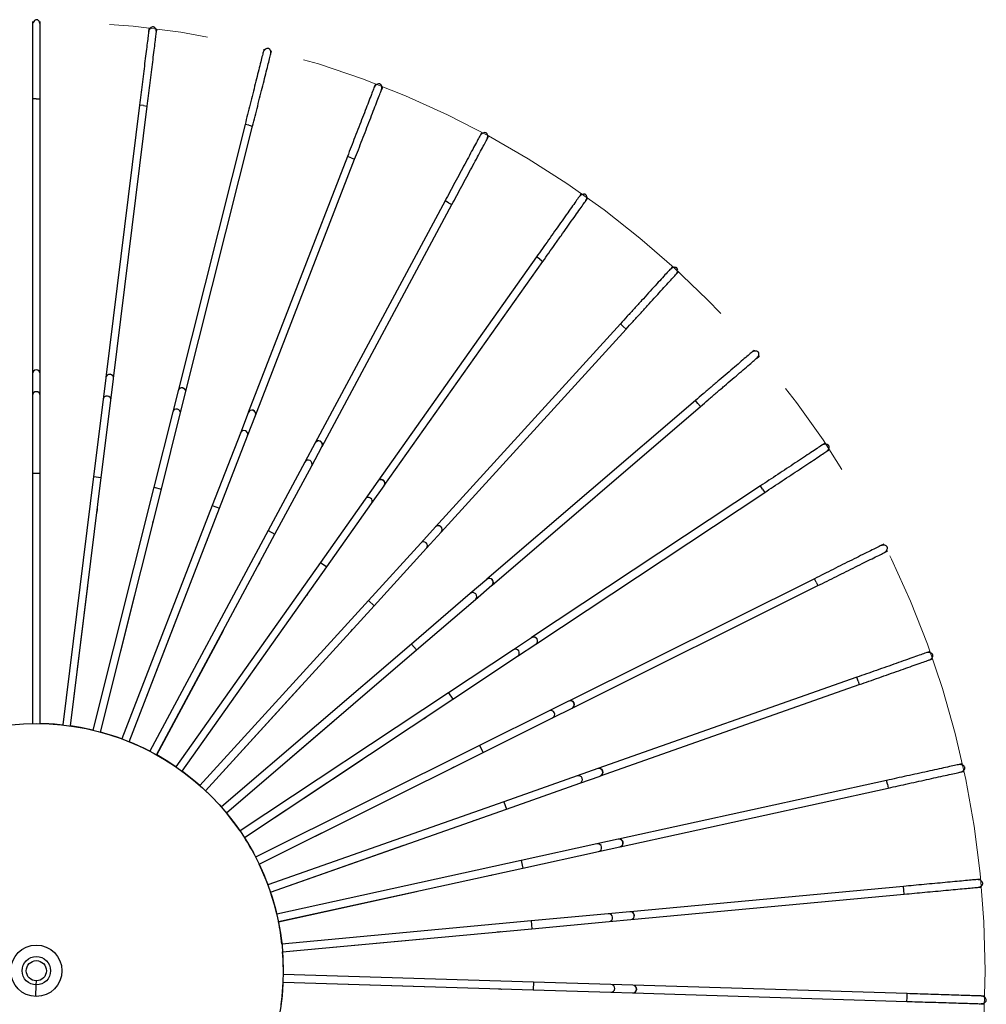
# Model space of a CAD drawing. Header units: millimetres. Extents: x 63 to 126, y 118 to 245.
# Tile 17 of 17: x 101 to 126, y 219 to 245. Entities that reach past the tile are written whole.
import ezdxf

# ---------------------------------------------------------------- set-up
doc = ezdxf.new("R2010")
doc.units = ezdxf.units.MM
doc.linetypes.add('CENTERX2', pattern=[20.32, 12.7, -2.54, 2.54, -2.54])
doc.styles.add('SLDTEXTSTYLE0', font='TXT', dxfattribs={"width": 0.75})
doc.dimstyles.new('SLDDIMSTYLE0', dxfattribs={"dimtxt": 3.5, "dimasz": 3.302, "dimexe": 0, "dimexo": 0.0625, "dimgap": 0.875, "dimtad": 1, "dimdec": 0, "dimlfac": 10, "dimrnd": 1e-09, "dimzin": 12, "dimdsep": 46, "dimtxsty": 'SLDTEXTSTYLE0', "dimsah": 1, "dimcen": 0.09, "dimadec": 0, "dimazin": 3, "dimtfac": 1, "dimtdec": 0, "dimtofl": 0, "dimtmove": 0, "dimatfit": 3, "dimfxl": 0, "dimfrac": 2, "dimtolj": 1, "dimtzin": 12, "dimarcsym": 0})

# ---------------------------------------------------------------- blocks, each defined once
blk = doc.blocks.new('_D_1')
at = {"color": 7, "linetype": 'Continuous', "lineweight": 0}
for p, q in [((100.78, 244.549), (66.29, 244.549)), ((67.29, 195.763), (67.29, 244.549)), ((100.78, 195.763), (66.29, 195.763))]:
    blk.add_line(p, q, dxfattribs=at)
at = {"color": 7, "linetype": 'Continuous', "lineweight": 18}
for points in [[(67.29, 244.549), (66.782, 241.247), (67.798, 241.247)], [(67.29, 195.763), (67.798, 199.065), (66.782, 199.065)]]:
    blk.add_solid(points, dxfattribs=at)
at = {"color": 7, "linetype": 'Continuous', "lineweight": 18, "char_height": 3.5, "attachment_point": 1, "rotation": 90, "style": 'SLDTEXTSTYLE0'}
for s, insert in [('488', (62.724, 217.485)), ('%%c', (62.778, 212.207))]:
    blk.add_mtext(s, dxfattribs=dict(at, insert=insert))

msp = doc.modelspace()

# ---------------------------------------------------------------- linework, layer by layer
at = {"color": 7, "linetype": 'Continuous', "lineweight": 25}
for p, q in [((101.68, 244.543), (101.68, 244.547)), ((101.68, 244.526), (101.68, 244.461)), ((101.88, 244.547), (101.88, 244.543)), ((101.88, 244.461), (101.88, 244.526)), ((104.676, 244.353), (104.668, 244.289)), ((104.678, 244.37), (104.678, 244.374)), ((104.866, 244.264), (104.874, 244.329)), ((104.877, 244.35), (104.876, 244.346)), ((107.627, 243.814), (107.612, 243.751)), ((107.632, 243.831), (107.633, 243.835)), ((107.806, 243.702), (107.821, 243.765)), ((107.827, 243.786), (107.826, 243.782)), ((110.491, 242.916), (110.467, 242.856)), ((110.497, 242.932), (110.498, 242.936)), ((110.654, 242.783), (110.677, 242.844)), ((110.685, 242.864), (110.683, 242.86)), ((101.68, 242.553), (101.68, 235.497)), ((101.78, 242.553), (101.68, 242.553)), ((101.78, 242.553), (101.88, 242.553)), ((101.88, 235.497), (101.88, 242.553)), ((104.433, 242.396), (103.566, 235.393)), ((103.765, 235.369), (104.632, 242.371)), ((104.533, 242.383), (104.433, 242.396)), ((104.533, 242.383), (104.632, 242.371)), ((107.146, 241.901), (105.425, 235.058)), ((107.243, 241.877), (107.146, 241.901)), ((107.243, 241.877), (107.34, 241.852)), ((105.619, 235.009), (107.34, 241.852)), ((113.222, 241.673), (113.191, 241.616)), ((113.23, 241.689), (113.232, 241.692)), ((113.367, 241.521), (113.398, 241.578)), ((113.408, 241.597), (113.406, 241.594)), ((109.778, 241.077), (107.229, 234.497)), ((107.416, 234.425), (109.964, 241.004)), ((109.871, 241.041), (109.778, 241.077)), ((109.871, 241.041), (109.964, 241.004)), ((115.779, 240.104), (115.742, 240.051)), ((115.789, 240.118), (115.791, 240.121)), ((112.288, 239.935), (108.95, 233.719)), ((109.126, 233.624), (112.465, 239.841)), ((112.376, 239.888), (112.288, 239.935)), ((112.376, 239.888), (112.465, 239.841)), ((115.905, 239.936), (115.942, 239.988)), ((115.955, 240.006), (115.952, 240.003)), ((114.639, 238.494), (110.563, 232.735)), ((110.726, 232.62), (114.803, 238.379)), ((114.721, 238.436), (114.639, 238.494)), ((114.721, 238.436), (114.803, 238.379)), ((118.124, 238.233), (118.081, 238.185)), ((118.136, 238.245), (118.139, 238.248)), ((118.229, 238.05), (118.272, 238.098)), ((118.287, 238.113), (118.284, 238.111)), ((116.796, 236.775), (112.042, 231.56)), ((112.19, 231.426), (116.943, 236.64)), ((116.869, 236.707), (116.796, 236.775)), ((116.869, 236.707), (116.943, 236.64)), ((120.222, 236.087), (120.173, 236.045)), ((120.235, 236.098), (120.238, 236.101)), ((120.303, 235.893), (120.352, 235.935)), ((120.368, 235.949), (120.365, 235.946)), ((101.68, 235.497), (101.68, 235.492)), ((101.68, 235.492), (101.68, 234.933)), ((101.88, 235.492), (101.88, 235.497)), ((101.88, 234.933), (101.88, 235.492)), ((103.566, 235.388), (103.497, 234.833)), ((103.566, 235.393), (103.566, 235.388)), ((103.695, 234.809), (103.764, 235.364)), ((103.764, 235.364), (103.765, 235.369)), ((105.424, 235.053), (105.288, 234.511)), ((105.425, 235.058), (105.424, 235.053)), ((101.68, 234.933), (101.68, 232.938)), ((101.88, 232.938), (101.88, 234.933)), ((103.497, 234.833), (103.252, 232.853)), ((103.45, 232.829), (103.695, 234.809)), ((105.482, 234.462), (105.618, 235.005)), ((105.618, 235.005), (105.619, 235.009)), ((118.724, 234.804), (113.366, 230.213)), ((118.789, 234.728), (118.724, 234.804)), ((113.496, 230.061), (118.854, 234.652)), ((118.789, 234.728), (118.854, 234.652)), ((105.288, 234.511), (104.801, 232.576)), ((104.995, 232.527), (105.482, 234.462)), ((107.227, 234.493), (107.025, 233.971)), ((107.212, 233.899), (107.414, 234.421)), ((107.229, 234.497), (107.227, 234.493)), ((107.414, 234.421), (107.416, 234.425)), ((107.025, 233.971), (106.305, 232.111)), ((106.491, 232.038), (107.212, 233.899)), ((108.948, 233.715), (108.683, 233.222)), ((108.86, 233.127), (109.124, 233.62)), ((108.95, 233.719), (108.948, 233.715)), ((109.124, 233.62), (109.126, 233.624)), ((122.04, 233.7), (121.986, 233.664)), ((122.055, 233.71), (122.058, 233.712)), ((122.097, 233.497), (122.151, 233.533)), ((122.168, 233.545), (122.165, 233.543)), ((108.683, 233.222), (107.739, 231.464)), ((107.916, 231.37), (108.86, 233.127)), ((101.68, 232.938), (101.68, 226.505)), ((101.68, 232.938), (101.88, 232.938)), ((101.88, 226.505), (101.88, 232.938)), ((103.252, 232.853), (102.461, 226.469)), ((102.66, 226.444), (103.45, 232.829)), ((103.252, 232.853), (103.45, 232.829)), ((104.801, 232.576), (103.232, 226.337)), ((103.426, 226.288), (104.995, 232.527)), ((104.801, 232.576), (104.995, 232.527)), ((110.56, 232.731), (110.237, 232.275)), ((110.4, 232.159), (110.723, 232.616)), ((110.563, 232.735), (110.56, 232.731)), ((110.723, 232.616), (110.726, 232.62)), ((120.396, 232.61), (114.514, 228.713)), ((120.451, 232.527), (120.396, 232.61)), ((120.451, 232.527), (120.506, 232.444)), ((110.237, 232.275), (109.084, 230.646)), ((114.624, 228.546), (120.506, 232.444)), ((101.882, 232.044), (101.882, 232.109)), ((103.342, 231.941), (103.35, 232.006)), ((106.305, 232.111), (103.981, 226.112)), ((104.167, 226.04), (106.491, 232.038)), ((106.305, 232.111), (106.491, 232.038)), ((109.247, 230.531), (110.4, 232.159)), ((104.779, 231.66), (104.794, 231.723)), ((112.039, 231.557), (111.662, 231.143)), ((112.042, 231.56), (112.039, 231.557)), ((107.739, 231.464), (104.696, 225.796)), ((104.872, 225.702), (107.916, 231.37)), ((106.17, 231.205), (106.193, 231.265)), ((107.739, 231.464), (107.916, 231.37)), ((111.81, 231.009), (112.187, 231.422)), ((112.187, 231.422), (112.19, 231.426)), ((111.662, 231.143), (110.318, 229.669)), ((110.466, 229.534), (111.81, 231.009)), ((123.551, 231.108), (123.493, 231.079)), ((123.567, 231.115), (123.57, 231.117)), ((123.582, 230.9), (123.64, 230.929)), ((123.659, 230.938), (123.656, 230.936)), ((109.084, 230.646), (105.367, 225.395)), ((105.53, 225.28), (109.247, 230.531)), ((107.494, 230.581), (107.525, 230.638)), ((109.084, 230.646), (109.247, 230.531)), ((121.785, 230.228), (115.469, 227.083)), ((121.83, 230.139), (121.785, 230.228)), ((101.88, 230.136), (101.882, 230.136)), ((101.882, 226.505), (101.882, 230.136)), ((102.661, 226.444), (103.108, 230.048)), ((103.106, 230.048), (103.108, 230.048)), ((113.362, 230.21), (112.937, 229.846)), ((113.067, 229.694), (113.492, 230.058)), ((113.366, 230.213), (113.362, 230.21)), ((113.492, 230.058), (113.496, 230.061)), ((115.558, 226.904), (121.874, 230.049)), ((121.83, 230.139), (121.874, 230.049)), ((103.427, 226.288), (104.313, 229.81)), ((104.312, 229.81), (104.313, 229.81)), ((108.732, 229.8), (108.77, 229.853)), ((112.937, 229.846), (111.422, 228.548)), ((110.318, 229.669), (105.984, 224.915)), ((106.132, 224.78), (110.466, 229.534)), ((110.318, 229.669), (110.466, 229.534)), ((111.552, 228.396), (113.067, 229.694)), ((104.169, 226.04), (105.48, 229.426)), ((105.479, 229.426), (105.48, 229.426)), ((104.874, 225.702), (106.592, 228.901)), ((106.59, 228.901), (106.592, 228.901)), ((109.865, 228.873), (109.908, 228.921)), ((114.51, 228.71), (114.044, 228.401)), ((114.514, 228.713), (114.51, 228.71)), ((111.422, 228.548), (106.537, 224.362)), ((111.422, 228.548), (111.552, 228.396)), ((114.154, 228.235), (114.62, 228.544)), ((114.62, 228.544), (114.624, 228.546)), ((105.532, 225.28), (107.63, 228.243)), ((106.667, 224.21), (111.552, 228.396)), ((107.629, 228.244), (107.63, 228.243)), ((114.044, 228.401), (112.38, 227.299)), ((112.491, 227.133), (114.154, 228.235)), ((124.732, 228.349), (124.671, 228.328)), ((124.748, 228.355), (124.752, 228.356)), ((124.737, 228.139), (124.798, 228.161)), ((124.818, 228.168), (124.815, 228.166)), ((110.875, 227.813), (110.924, 227.855)), ((122.872, 227.694), (116.217, 225.349)), ((122.905, 227.599), (122.872, 227.694)), ((106.133, 224.78), (108.579, 227.463)), ((108.578, 227.464), (108.579, 227.463)), ((116.283, 225.16), (122.938, 227.505)), ((122.905, 227.599), (122.938, 227.505)), ((112.38, 227.299), (107.018, 223.746)), ((112.38, 227.299), (112.491, 227.133)), ((107.128, 223.579), (112.491, 227.133)), ((115.465, 227.081), (114.964, 226.832)), ((115.469, 227.083), (115.465, 227.081)), ((114.964, 226.832), (113.178, 225.942)), ((115.053, 226.653), (115.554, 226.902)), ((115.554, 226.902), (115.558, 226.904)), ((106.669, 224.21), (109.426, 226.572)), ((109.425, 226.573), (109.426, 226.572)), ((111.747, 226.638), (111.801, 226.673)), ((113.267, 225.763), (115.053, 226.653)), ((113.178, 225.942), (107.419, 223.075)), ((113.178, 225.942), (113.267, 225.763)), ((107.508, 222.896), (113.267, 225.763)), ((107.13, 223.578), (110.156, 225.584)), ((110.156, 225.585), (110.156, 225.584)), ((125.565, 225.467), (125.502, 225.453)), ((125.582, 225.47), (125.586, 225.471)), ((112.468, 225.364), (112.526, 225.393)), ((115.685, 225.161), (113.803, 224.498)), ((116.212, 225.347), (115.685, 225.161)), ((115.751, 224.972), (116.279, 225.158)), ((116.217, 225.349), (116.212, 225.347)), ((116.279, 225.158), (116.283, 225.16)), ((125.544, 225.257), (125.608, 225.271)), ((125.628, 225.276), (125.625, 225.275)), ((113.869, 224.309), (115.751, 224.972)), ((123.638, 225.045), (116.746, 223.535)), ((123.659, 224.947), (123.638, 225.045)), ((123.659, 224.947), (123.681, 224.849)), ((116.788, 223.34), (123.681, 224.849)), ((107.51, 222.895), (110.76, 224.513)), ((113.803, 224.498), (107.735, 222.36)), ((110.76, 224.513), (110.759, 224.515)), ((113.803, 224.498), (113.869, 224.309)), ((107.802, 222.171), (113.869, 224.309)), ((113.027, 224.011), (113.088, 224.032)), ((116.194, 223.414), (114.245, 222.988)), ((116.741, 223.534), (116.194, 223.414)), ((116.746, 223.535), (116.741, 223.534)), ((107.804, 222.17), (111.228, 223.377)), ((111.227, 223.378), (111.228, 223.377)), ((114.288, 222.792), (116.237, 223.219)), ((116.237, 223.219), (116.784, 223.339)), ((116.784, 223.339), (116.788, 223.34)), ((114.245, 222.988), (107.961, 221.611)), ((114.245, 222.988), (114.288, 222.792)), ((108.004, 221.416), (114.288, 222.792)), ((113.415, 222.6), (113.479, 222.613)), ((126.037, 222.503), (125.973, 222.498)), ((126.055, 222.505), (126.058, 222.505)), ((108.006, 221.415), (111.552, 222.191)), ((111.552, 222.191), (111.552, 222.193)), ((124.073, 222.321), (117.047, 221.67)), ((117.066, 221.471), (124.092, 222.122)), ((124.082, 222.222), (124.073, 222.321)), ((124.092, 222.122), (124.082, 222.222)), ((125.991, 222.298), (126.056, 222.304)), ((126.077, 222.306), (126.073, 222.306)), ((116.486, 221.618), (114.499, 221.434)), ((117.043, 221.67), (116.486, 221.618)), ((117.047, 221.67), (117.043, 221.67)), ((114.499, 221.434), (108.093, 220.841)), ((114.499, 221.434), (114.517, 221.235)), ((114.517, 221.235), (116.504, 221.419)), ((116.504, 221.419), (117.061, 221.471)), ((117.061, 221.471), (117.066, 221.471)), ((108.112, 220.642), (114.517, 221.235)), ((113.628, 221.151), (113.692, 221.157)), ((108.113, 220.64), (111.728, 220.975)), ((111.728, 220.975), (111.728, 220.977)), ((101.773, 219.895), (101.77, 219.79)), ((108.123, 219.86), (114.554, 219.662)), ((108.125, 219.858), (111.753, 219.746)), ((114.56, 219.862), (108.129, 220.06)), ((114.56, 219.862), (114.554, 219.662)), ((116.554, 219.8), (114.56, 219.862)), ((101.77, 219.79), (101.761, 219.496)), ((111.753, 219.746), (111.753, 219.748)), ((113.66, 219.688), (113.725, 219.686)), ((114.554, 219.662), (116.548, 219.6)), ((116.548, 219.6), (117.107, 219.583)), ((117.113, 219.783), (116.554, 219.8)), ((117.118, 219.783), (117.113, 219.783)), ((124.17, 219.566), (117.118, 219.783)), ((117.107, 219.583), (117.112, 219.583)), ((117.112, 219.583), (124.164, 219.366)), ((124.164, 219.366), (124.167, 219.466)), ((124.167, 219.466), (124.17, 219.566)), ((126.142, 219.505), (126.077, 219.507)), ((126.159, 219.504), (126.163, 219.504)), ((126.071, 219.307), (126.136, 219.305)), ((126.157, 219.304), (126.153, 219.304))]:
    msp.add_line(p, q, dxfattribs=at)
at = {"color": 7, "linetype": 'Continuous', "lineweight": 25, "flags": 128}
for points in [[(103.233, 226.337), (102.913, 226.404), (102.661, 226.444)], [(103.982, 226.112), (103.831, 226.165), (103.427, 226.288)], [(104.698, 225.796), (104.275, 225.996), (104.169, 226.04)], [(105.369, 225.395), (105.117, 225.559), (104.874, 225.702)], [(105.986, 224.915), (105.885, 225.001), (105.532, 225.28)], [(106.539, 224.362), (106.236, 224.681), (106.133, 224.78)], [(107.019, 223.746), (106.861, 223.967), (106.669, 224.21)], [(107.737, 222.36), (107.582, 222.741), (107.51, 222.896)], [(107.963, 221.612), (107.902, 221.848), (107.803, 222.172)], [(108.131, 220.06), (108.125, 220.443), (108.113, 220.642)], [(108.071, 219.28), (108.097, 219.495), (108.125, 219.86)]]:
    msp.add_lwpolyline(points, dxfattribs=at)
at = {"color": 7, "linetype": 'CENTERX2', "lineweight": 18}
msp.add_circle((101.78, 220.156), 24.393, dxfattribs=at)
at = {"color": 7, "linetype": 'Continuous', "lineweight": 25}
for radius in [6.35, 0.66, 0.365, 0.26]:
    msp.add_circle((101.78, 220.155), radius, dxfattribs=at)
for centre, radius, start, end in [((101.78, 235.497), 0.1, 0, 180), ((101.78, 235.492), 0.1, 0.0938, 179.9062), ((103.666, 235.381), 0.1, 352.9412, 172.9412), ((103.665, 235.376), 0.1, 353.0536, 172.8287), ((101.78, 234.933), 0.1, 0.072, 179.928), ((105.521, 235.029), 0.1, 345.9761, 165.7886), ((105.522, 235.034), 0.1, 345.8824, 165.8824), ((103.596, 234.821), 0.1, 353.0132, 172.8691), ((105.385, 234.486), 0.1, 345.9544, 165.8103), ((107.321, 234.456), 0.1, 338.936, 158.7111), ((107.322, 234.461), 0.1, 338.8235, 158.8235), ((107.118, 233.935), 0.1, 338.8956, 158.7515), ((109.036, 233.667), 0.1, 331.8772, 151.6523), ((109.038, 233.672), 0.1, 331.7647, 151.7647), ((108.771, 233.174), 0.1, 331.8367, 151.6927), ((110.641, 232.673), 0.1, 324.7997, 144.6121), ((110.644, 232.677), 0.1, 324.7059, 144.7059), ((110.318, 232.217), 0.1, 324.7779, 144.6338), ((112.113, 231.489), 0.1, 317.7595, 137.5346), ((112.116, 231.493), 0.1, 317.6471, 137.6471), ((111.736, 231.076), 0.1, 317.7191, 137.575), ((113.427, 230.134), 0.1, 310.7007, 130.4758), ((113.431, 230.137), 0.1, 310.5882, 130.5882), ((113.002, 229.77), 0.1, 310.6603, 130.5162), ((114.565, 228.627), 0.1, 303.6232, 123.4356), ((114.569, 228.63), 0.1, 303.5294, 123.5294), ((114.099, 228.318), 0.1, 303.5895, 123.4693), ((115.509, 226.992), 0.1, 296.5644, 116.3768), ((115.514, 226.994), 0.1, 296.4706, 116.4706), ((115.008, 226.742), 0.1, 296.5426, 116.3986), ((101.782, 220.155), 6.35, 83.8434, 89.1116), ((115.718, 225.067), 0.1, 289.4838, 109.3397), ((116.245, 225.253), 0.1, 289.5242, 109.2993), ((116.25, 225.254), 0.1, 289.4118, 109.4118), ((101.782, 220.155), 6.35, 27.3791, 32.6348), ((116.216, 223.317), 0.1, 282.413, 102.2929), ((116.762, 223.436), 0.1, 282.4654, 102.2405), ((116.767, 223.437), 0.1, 282.3529, 102.3529), ((116.495, 221.519), 0.1, 275.3662, 95.2221), ((117.052, 221.57), 0.1, 275.3879, 95.2003), ((117.057, 221.571), 0.1, 275.2941, 95.2941), ((101.782, 220.155), 6.35, 6.1977, 11.4536), ((116.551, 219.7), 0.1, 268.3073, 88.1633), ((117.11, 219.683), 0.1, 268.3477, 88.1228), ((117.115, 219.683), 0.1, 268.2353, 88.2353)]:
    msp.add_arc(centre, radius, start, end, dxfattribs=at)
for points, knots in [([(101.88, 244.443), (101.879, 244.463), (101.877, 244.499), (101.857, 244.547), (101.832, 244.575), (101.809, 244.587), (101.796, 244.59), (101.787, 244.591), (101.777, 244.59), (101.757, 244.585), (101.726, 244.566), (101.689, 244.518), (101.683, 244.47), (101.68, 244.443)], [0, 0, 0, 0, 0.177703, 0.317472, 0.418256, 0.455417, 0.486026, 0.500132, 0.514226, 0.547738, 0.648915, 0.800651, 1, 1, 1, 1]), ([(101.68, 244.548), (101.68, 244.547), (101.68, 244.534), (101.683, 244.517), (101.691, 244.505), (101.693, 244.502)], [0, 0, 0, 0, 0.087883, 0.776068, 1, 1, 1, 1]), ([(101.68, 244.443), (101.68, 244.399), (101.68, 244.312), (101.68, 244.116), (101.68, 243.889), (101.68, 243.636), (101.68, 243.368), (101.68, 243.094), (101.68, 242.822), (101.68, 242.641), (101.68, 242.553)], [0, 0, 0, 0, 0.143187, 0.281184, 0.41398, 0.541585, 0.663988, 0.781192, 0.893199, 1, 1, 1, 1]), ([(101.871, 244.507), (101.871, 244.508), (101.878, 244.519), (101.88, 244.534), (101.88, 244.547), (101.88, 244.548)], [0, 0, 0, 0, 0.0557156, 0.8982256, 1, 1, 1, 1]), ([(101.88, 242.553), (101.88, 242.641), (101.88, 242.822), (101.88, 243.094), (101.88, 243.368), (101.88, 243.636), (101.88, 243.889), (101.88, 244.116), (101.88, 244.312), (101.88, 244.399), (101.88, 244.443)], [0, 0, 0, 0, 0.106801, 0.218808, 0.336012, 0.458415, 0.58602, 0.718816, 0.856813, 1, 1, 1, 1]), ([(104.864, 244.247), (104.866, 244.267), (104.868, 244.302), (104.854, 244.352), (104.832, 244.383), (104.812, 244.398), (104.799, 244.403), (104.789, 244.405), (104.78, 244.405), (104.759, 244.403), (104.726, 244.387), (104.684, 244.344), (104.672, 244.298), (104.666, 244.272)], [0, 0, 0, 0, 0.177703, 0.317472, 0.418256, 0.455417, 0.486026, 0.500132, 0.514226, 0.547738, 0.648915, 0.800651, 1, 1, 1, 1]), ([(104.666, 244.272), (104.66, 244.227), (104.65, 244.141), (104.625, 243.947), (104.598, 243.721), (104.566, 243.47), (104.534, 243.204), (104.5, 242.932), (104.466, 242.662), (104.444, 242.483), (104.433, 242.396)], [0, 0, 0, 0, 0.143187, 0.281184, 0.41398, 0.541585, 0.663988, 0.781192, 0.893199, 1, 1, 1, 1]), ([(104.632, 242.371), (104.643, 242.458), (104.665, 242.638), (104.698, 242.908), (104.732, 243.18), (104.765, 243.445), (104.796, 243.697), (104.824, 243.922), (104.848, 244.116), (104.859, 244.203), (104.864, 244.247)], [0, 0, 0, 0, 0.106801, 0.218808, 0.336012, 0.458415, 0.58602, 0.718816, 0.856813, 1, 1, 1, 1]), ([(104.679, 244.376), (104.678, 244.374), (104.677, 244.362), (104.677, 244.345), (104.684, 244.331), (104.686, 244.328)], [0, 0, 0, 0, 0.087883, 0.776068, 1, 1, 1, 1]), ([(104.863, 244.312), (104.863, 244.312), (104.872, 244.322), (104.875, 244.337), (104.877, 244.35), (104.877, 244.351)], [0, 0, 0, 0, 0.055716, 0.898226, 1, 1, 1, 1]), ([(107.607, 243.734), (107.597, 243.691), (107.575, 243.607), (107.528, 243.417), (107.472, 243.197), (107.41, 242.951), (107.345, 242.691), (107.278, 242.426), (107.212, 242.162), (107.168, 241.986), (107.146, 241.901)], [0, 0, 0, 0, 0.143187, 0.281184, 0.41398, 0.541585, 0.663988, 0.781192, 0.893199, 1, 1, 1, 1]), ([(107.34, 241.852), (107.362, 241.938), (107.406, 242.113), (107.472, 242.377), (107.539, 242.643), (107.604, 242.902), (107.666, 243.148), (107.722, 243.368), (107.769, 243.558), (107.791, 243.642), (107.801, 243.685)], [0, 0, 0, 0, 0.106801, 0.218808, 0.336012, 0.458415, 0.58602, 0.718816, 0.856813, 1, 1, 1, 1]), ([(107.801, 243.685), (107.805, 243.705), (107.812, 243.74), (107.804, 243.791), (107.787, 243.824), (107.768, 243.842), (107.756, 243.848), (107.747, 243.851), (107.737, 243.853), (107.716, 243.853), (107.682, 243.841), (107.634, 243.804), (107.617, 243.759), (107.607, 243.734)], [0, 0, 0, 0, 0.177703, 0.317472, 0.418256, 0.455417, 0.486026, 0.500132, 0.514226, 0.547738, 0.648915, 0.800651, 1, 1, 1, 1]), ([(107.633, 243.836), (107.633, 243.834), (107.63, 243.822), (107.628, 243.805), (107.633, 243.791), (107.634, 243.788)], [0, 0, 0, 0, 0.087883, 0.776068, 1, 1, 1, 1]), ([(107.808, 243.75), (107.809, 243.75), (107.818, 243.759), (107.823, 243.773), (107.827, 243.786), (107.827, 243.787)], [0, 0, 0, 0, 0.055716, 0.898226, 1, 1, 1, 1]), ([(110.647, 242.767), (110.654, 242.786), (110.665, 242.82), (110.663, 242.872), (110.65, 242.907), (110.633, 242.926), (110.622, 242.934), (110.613, 242.938), (110.604, 242.941), (110.583, 242.944), (110.548, 242.937), (110.496, 242.905), (110.474, 242.863), (110.461, 242.839)], [0, 0, 0, 0, 0.177703, 0.317472, 0.418256, 0.455417, 0.486026, 0.500132, 0.514226, 0.547738, 0.648915, 0.800651, 1, 1, 1, 1]), ([(110.499, 242.937), (110.498, 242.936), (110.494, 242.924), (110.49, 242.907), (110.493, 242.893), (110.494, 242.889)], [0, 0, 0, 0, 0.087883, 0.776068, 1, 1, 1, 1]), ([(110.461, 242.839), (110.445, 242.798), (110.413, 242.717), (110.343, 242.534), (110.261, 242.322), (110.169, 242.086), (110.072, 241.837), (109.973, 241.581), (109.875, 241.327), (109.81, 241.159), (109.778, 241.077)], [0, 0, 0, 0, 0.143187, 0.281184, 0.41398, 0.541585, 0.663988, 0.781192, 0.893199, 1, 1, 1, 1]), ([(109.964, 241.004), (109.996, 241.087), (110.062, 241.255), (110.16, 241.509), (110.259, 241.764), (110.356, 242.014), (110.447, 242.25), (110.529, 242.462), (110.6, 242.644), (110.631, 242.726), (110.647, 242.767)], [0, 0, 0, 0, 0.106801, 0.218808, 0.336012, 0.458415, 0.58602, 0.718816, 0.856813, 1, 1, 1, 1]), ([(110.662, 242.83), (110.663, 242.831), (110.673, 242.838), (110.68, 242.851), (110.685, 242.864), (110.685, 242.865)], [0, 0, 0, 0, 0.0557156, 0.8982256, 1, 1, 1, 1]), ([(113.359, 241.506), (113.367, 241.524), (113.383, 241.556), (113.388, 241.608), (113.378, 241.645), (113.364, 241.666), (113.354, 241.675), (113.346, 241.68), (113.337, 241.684), (113.317, 241.69), (113.281, 241.687), (113.226, 241.662), (113.198, 241.623), (113.183, 241.601)], [0, 0, 0, 0, 0.177703, 0.317472, 0.418256, 0.455417, 0.486026, 0.500132, 0.514226, 0.547738, 0.648915, 0.800651, 1, 1, 1, 1]), ([(113.232, 241.693), (113.232, 241.692), (113.226, 241.681), (113.22, 241.665), (113.221, 241.65), (113.222, 241.646)], [0, 0, 0, 0, 0.087883, 0.776068, 1, 1, 1, 1]), ([(113.183, 241.601), (113.162, 241.562), (113.12, 241.485), (113.028, 241.313), (112.92, 241.112), (112.801, 240.889), (112.674, 240.653), (112.544, 240.412), (112.415, 240.172), (112.33, 240.013), (112.288, 239.935)], [0, 0, 0, 0, 0.143187, 0.281184, 0.41398, 0.541585, 0.663988, 0.781192, 0.893199, 1, 1, 1, 1]), ([(112.465, 239.841), (112.506, 239.918), (112.592, 240.077), (112.72, 240.317), (112.85, 240.559), (112.977, 240.795), (113.097, 241.018), (113.204, 241.218), (113.297, 241.39), (113.338, 241.467), (113.359, 241.506)], [0, 0, 0, 0, 0.106801, 0.218808, 0.336012, 0.458415, 0.58602, 0.718816, 0.856813, 1, 1, 1, 1]), ([(113.381, 241.567), (113.382, 241.567), (113.393, 241.573), (113.401, 241.586), (113.408, 241.597), (113.408, 241.598)], [0, 0, 0, 0, 0.0557156, 0.8982256, 1, 1, 1, 1]), ([(115.895, 239.921), (115.905, 239.938), (115.925, 239.968), (115.936, 240.019), (115.931, 240.056), (115.92, 240.079), (115.911, 240.09), (115.904, 240.096), (115.895, 240.101), (115.876, 240.109), (115.839, 240.11), (115.782, 240.092), (115.75, 240.057), (115.732, 240.037)], [0, 0, 0, 0, 0.177703, 0.317472, 0.418256, 0.455417, 0.486026, 0.500132, 0.514226, 0.547738, 0.648915, 0.800651, 1, 1, 1, 1]), ([(115.792, 240.122), (115.791, 240.121), (115.784, 240.111), (115.776, 240.096), (115.776, 240.081), (115.776, 240.077)], [0, 0, 0, 0, 0.087883, 0.776068, 1, 1, 1, 1]), ([(115.732, 240.037), (115.706, 240.001), (115.656, 239.929), (115.543, 239.77), (115.411, 239.584), (115.265, 239.378), (115.11, 239.159), (114.952, 238.936), (114.795, 238.713), (114.69, 238.566), (114.639, 238.494)], [0, 0, 0, 0, 0.143187, 0.281184, 0.41398, 0.541585, 0.663988, 0.781192, 0.893199, 1, 1, 1, 1]), ([(114.803, 238.379), (114.854, 238.45), (114.958, 238.598), (115.115, 238.82), (115.274, 239.044), (115.428, 239.262), (115.575, 239.469), (115.706, 239.654), (115.819, 239.814), (115.869, 239.885), (115.895, 239.921)], [0, 0, 0, 0, 0.106801, 0.218808, 0.336012, 0.458415, 0.58602, 0.718816, 0.856813, 1, 1, 1, 1]), ([(115.924, 239.979), (115.925, 239.979), (115.937, 239.984), (115.947, 239.995), (115.955, 240.006), (115.955, 240.007)], [0, 0, 0, 0, 0.055716, 0.898226, 1, 1, 1, 1]), ([(118.069, 238.172), (118.039, 238.139), (117.98, 238.074), (117.849, 237.93), (117.696, 237.762), (117.525, 237.575), (117.345, 237.377), (117.16, 237.175), (116.977, 236.973), (116.855, 236.84), (116.796, 236.775)], [0, 0, 0, 0, 0.1431873, 0.2811843, 0.4139799, 0.5415852, 0.6639882, 0.7811916, 0.8931989, 1, 1, 1, 1]), ([(118.217, 238.037), (118.229, 238.052), (118.252, 238.08), (118.27, 238.129), (118.27, 238.167), (118.261, 238.191), (118.254, 238.202), (118.247, 238.209), (118.239, 238.215), (118.221, 238.225), (118.185, 238.231), (118.126, 238.221), (118.09, 238.189), (118.069, 238.172)], [0, 0, 0, 0, 0.177703, 0.317472, 0.418256, 0.455417, 0.486026, 0.500132, 0.514226, 0.547738, 0.648915, 0.800651, 1, 1, 1, 1]), ([(118.14, 238.249), (118.139, 238.248), (118.13, 238.239), (118.121, 238.225), (118.119, 238.21), (118.118, 238.206)], [0, 0, 0, 0, 0.087883, 0.776068, 1, 1, 1, 1]), ([(118.253, 238.091), (118.254, 238.091), (118.266, 238.094), (118.277, 238.104), (118.287, 238.113), (118.288, 238.115)], [0, 0, 0, 0, 0.055716, 0.898226, 1, 1, 1, 1]), ([(116.943, 236.64), (117.003, 236.705), (117.124, 236.839), (117.308, 237.04), (117.492, 237.242), (117.673, 237.44), (117.843, 237.627), (117.997, 237.795), (118.128, 237.94), (118.187, 238.004), (118.217, 238.037)], [0, 0, 0, 0, 0.106801, 0.218808, 0.336012, 0.458415, 0.58602, 0.718816, 0.856813, 1, 1, 1, 1]), ([(120.29, 235.882), (120.304, 235.895), (120.33, 235.92), (120.353, 235.966), (120.358, 236.004), (120.352, 236.029), (120.347, 236.041), (120.341, 236.049), (120.334, 236.056), (120.317, 236.068), (120.282, 236.078), (120.222, 236.075), (120.182, 236.049), (120.16, 236.033)], [0, 0, 0, 0, 0.177703, 0.317472, 0.418256, 0.455417, 0.486026, 0.500132, 0.514226, 0.547738, 0.648915, 0.800651, 1, 1, 1, 1]), ([(120.239, 236.102), (120.238, 236.101), (120.229, 236.092), (120.217, 236.08), (120.213, 236.065), (120.212, 236.062)], [0, 0, 0, 0, 0.087883, 0.776068, 1, 1, 1, 1]), ([(120.16, 236.033), (120.126, 236.005), (120.06, 235.948), (119.911, 235.821), (119.739, 235.673), (119.546, 235.508), (119.343, 235.334), (119.135, 235.156), (118.928, 234.978), (118.791, 234.861), (118.724, 234.804)], [0, 0, 0, 0, 0.143187, 0.281184, 0.41398, 0.541585, 0.663988, 0.781192, 0.893199, 1, 1, 1, 1]), ([(118.854, 234.652), (118.921, 234.709), (119.058, 234.827), (119.265, 235.004), (119.473, 235.182), (119.676, 235.356), (119.869, 235.521), (120.041, 235.669), (120.19, 235.796), (120.256, 235.853), (120.29, 235.882)], [0, 0, 0, 0, 0.106801, 0.218808, 0.336012, 0.458415, 0.58602, 0.718816, 0.856813, 1, 1, 1, 1]), ([(120.332, 235.93), (120.333, 235.93), (120.346, 235.932), (120.358, 235.941), (120.368, 235.949), (120.369, 235.95)], [0, 0, 0, 0, 0.055716, 0.898226, 1, 1, 1, 1]), ([(121.972, 233.655), (121.935, 233.63), (121.862, 233.582), (121.699, 233.474), (121.509, 233.348), (121.298, 233.208), (121.075, 233.061), (120.847, 232.909), (120.62, 232.759), (120.469, 232.659), (120.396, 232.61)], [0, 0, 0, 0, 0.143187, 0.281184, 0.41398, 0.541585, 0.663988, 0.781192, 0.893199, 1, 1, 1, 1]), ([(122.082, 233.488), (122.098, 233.5), (122.127, 233.521), (122.156, 233.564), (122.165, 233.601), (122.162, 233.626), (122.158, 233.639), (122.153, 233.647), (122.147, 233.655), (122.132, 233.669), (122.099, 233.684), (122.038, 233.688), (121.996, 233.667), (121.972, 233.655)], [0, 0, 0, 0, 0.177703, 0.317472, 0.418256, 0.455417, 0.486026, 0.500132, 0.514226, 0.547738, 0.648915, 0.800651, 1, 1, 1, 1]), ([(122.059, 233.712), (122.058, 233.712), (122.047, 233.705), (122.035, 233.693), (122.029, 233.68), (122.027, 233.676)], [0, 0, 0, 0, 0.087883, 0.776068, 1, 1, 1, 1]), ([(122.13, 233.531), (122.131, 233.531), (122.144, 233.531), (122.157, 233.538), (122.168, 233.545), (122.169, 233.546)], [0, 0, 0, 0, 0.0557156, 0.8982256, 1, 1, 1, 1]), ([(120.506, 232.444), (120.58, 232.492), (120.73, 232.592), (120.957, 232.742), (121.186, 232.894), (121.409, 233.042), (121.62, 233.182), (121.809, 233.307), (121.972, 233.415), (122.045, 233.463), (122.082, 233.488)], [0, 0, 0, 0, 0.106801, 0.218808, 0.336012, 0.458415, 0.58602, 0.718816, 0.856813, 1, 1, 1, 1]), ([(101.88, 232.121), (101.881, 232.123), (101.882, 232.127), (101.882, 232.13), (101.882, 232.131)], [0, 0, 0, 0, 0.634009, 1, 1, 1, 1]), ([(103.35, 232.018), (103.351, 232.02), (103.352, 232.023), (103.353, 232.027), (103.353, 232.028)], [0, 0, 0, 0, 0.634009, 1, 1, 1, 1]), ([(104.796, 231.735), (104.797, 231.737), (104.799, 231.74), (104.8, 231.744), (104.8, 231.745)], [0, 0, 0, 0, 0.634009, 1, 1, 1, 1]), ([(106.196, 231.277), (106.197, 231.279), (106.2, 231.282), (106.201, 231.285), (106.201, 231.286)], [0, 0, 0, 0, 0.634009, 1, 1, 1, 1]), ([(123.477, 231.071), (123.438, 231.051), (123.36, 231.012), (123.185, 230.925), (122.981, 230.824), (122.754, 230.711), (122.515, 230.592), (122.269, 230.469), (122.026, 230.348), (121.864, 230.268), (121.785, 230.228)], [0, 0, 0, 0, 0.143187, 0.281184, 0.41398, 0.541585, 0.663988, 0.781192, 0.893199, 1, 1, 1, 1]), ([(123.567, 230.892), (123.584, 230.902), (123.615, 230.919), (123.649, 230.959), (123.663, 230.994), (123.663, 231.019), (123.661, 231.033), (123.657, 231.041), (123.652, 231.05), (123.638, 231.066), (123.607, 231.084), (123.548, 231.096), (123.503, 231.08), (123.477, 231.071)], [0, 0, 0, 0, 0.1777034, 0.3174722, 0.418256, 0.4554173, 0.4860261, 0.5001321, 0.5142261, 0.5477384, 0.6489149, 0.8006507, 1, 1, 1, 1]), ([(123.571, 231.118), (123.57, 231.117), (123.559, 231.111), (123.545, 231.102), (123.537, 231.089), (123.535, 231.086)], [0, 0, 0, 0, 0.087883, 0.776068, 1, 1, 1, 1]), ([(121.874, 230.049), (121.953, 230.089), (122.115, 230.169), (122.359, 230.29), (122.604, 230.413), (122.844, 230.532), (123.07, 230.645), (123.274, 230.746), (123.449, 230.833), (123.527, 230.872), (123.567, 230.892)], [0, 0, 0, 0, 0.106801, 0.218808, 0.336012, 0.458415, 0.58602, 0.718816, 0.856813, 1, 1, 1, 1]), ([(123.62, 230.929), (123.621, 230.929), (123.633, 230.927), (123.647, 230.932), (123.659, 230.938), (123.66, 230.939)], [0, 0, 0, 0, 0.055716, 0.898226, 1, 1, 1, 1]), ([(107.529, 230.65), (107.531, 230.652), (107.533, 230.654), (107.535, 230.657), (107.536, 230.658)], [0, 0, 0, 0, 0.634009, 1, 1, 1, 1]), ([(108.775, 229.864), (108.777, 229.865), (108.78, 229.868), (108.782, 229.87), (108.783, 229.872)], [0, 0, 0, 0, 0.6340088, 1, 1, 1, 1]), ([(109.915, 228.931), (109.917, 228.932), (109.92, 228.934), (109.923, 228.936), (109.924, 228.937)], [0, 0, 0, 0, 0.634009, 1, 1, 1, 1]), ([(124.654, 228.322), (124.612, 228.307), (124.53, 228.278), (124.346, 228.213), (124.131, 228.138), (123.893, 228.053), (123.64, 227.964), (123.382, 227.873), (123.125, 227.783), (122.955, 227.723), (122.872, 227.694)], [0, 0, 0, 0, 0.143187, 0.281184, 0.41398, 0.541585, 0.663988, 0.781192, 0.893199, 1, 1, 1, 1]), ([(124.721, 228.133), (124.739, 228.141), (124.772, 228.155), (124.811, 228.189), (124.829, 228.222), (124.832, 228.248), (124.831, 228.261), (124.829, 228.271), (124.825, 228.28), (124.814, 228.297), (124.785, 228.319), (124.727, 228.338), (124.681, 228.328), (124.654, 228.322)], [0, 0, 0, 0, 0.1777034, 0.3174722, 0.418256, 0.4554173, 0.4860261, 0.5001321, 0.5142261, 0.5477384, 0.6489149, 0.8006507, 1, 1, 1, 1]), ([(124.753, 228.357), (124.752, 228.356), (124.74, 228.352), (124.725, 228.344), (124.716, 228.332), (124.714, 228.329)], [0, 0, 0, 0, 0.087883, 0.776068, 1, 1, 1, 1]), ([(122.938, 227.505), (123.021, 227.534), (123.191, 227.594), (123.448, 227.685), (123.707, 227.776), (123.959, 227.865), (124.198, 227.949), (124.412, 228.025), (124.597, 228.089), (124.679, 228.118), (124.721, 228.133)], [0, 0, 0, 0, 0.106801, 0.218808, 0.336012, 0.458415, 0.58602, 0.718816, 0.856813, 1, 1, 1, 1]), ([(124.778, 228.163), (124.779, 228.163), (124.791, 228.16), (124.806, 228.163), (124.818, 228.168), (124.82, 228.168)], [0, 0, 0, 0, 0.055716, 0.898226, 1, 1, 1, 1]), ([(110.932, 227.865), (110.934, 227.865), (110.937, 227.867), (110.94, 227.869), (110.941, 227.87)], [0, 0, 0, 0, 0.634009, 1, 1, 1, 1]), ([(111.81, 226.681), (111.812, 226.682), (111.816, 226.683), (111.819, 226.685), (111.82, 226.686)], [0, 0, 0, 0, 0.634009, 1, 1, 1, 1]), ([(125.485, 225.449), (125.441, 225.44), (125.356, 225.421), (125.165, 225.379), (124.943, 225.33), (124.696, 225.276), (124.434, 225.219), (124.166, 225.16), (123.9, 225.102), (123.724, 225.063), (123.638, 225.045)], [0, 0, 0, 0, 0.143187, 0.281184, 0.41398, 0.541585, 0.663988, 0.781192, 0.893199, 1, 1, 1, 1]), ([(125.527, 225.254), (125.547, 225.259), (125.581, 225.268), (125.623, 225.298), (125.645, 225.329), (125.652, 225.353), (125.653, 225.367), (125.651, 225.377), (125.649, 225.386), (125.639, 225.405), (125.614, 225.431), (125.559, 225.456), (125.511, 225.452), (125.485, 225.449)], [0, 0, 0, 0, 0.177703, 0.317472, 0.418256, 0.455417, 0.486026, 0.500132, 0.514226, 0.547738, 0.648915, 0.800651, 1, 1, 1, 1]), ([(125.587, 225.471), (125.586, 225.471), (125.573, 225.468), (125.557, 225.462), (125.547, 225.452), (125.544, 225.449)], [0, 0, 0, 0, 0.087883, 0.776068, 1, 1, 1, 1]), ([(112.536, 225.399), (112.538, 225.4), (112.542, 225.4), (112.545, 225.402), (112.546, 225.403)], [0, 0, 0, 0, 0.6340088, 1, 1, 1, 1]), ([(123.681, 224.849), (123.767, 224.868), (123.943, 224.907), (124.209, 224.965), (124.477, 225.024), (124.738, 225.081), (124.986, 225.135), (125.208, 225.184), (125.399, 225.225), (125.484, 225.244), (125.527, 225.254)], [0, 0, 0, 0, 0.106801, 0.218808, 0.336012, 0.458415, 0.58602, 0.718816, 0.856813, 1, 1, 1, 1]), ([(125.588, 225.276), (125.589, 225.276), (125.6, 225.272), (125.615, 225.273), (125.628, 225.276), (125.63, 225.276)], [0, 0, 0, 0, 0.055716, 0.898226, 1, 1, 1, 1]), ([(113.099, 224.038), (113.101, 224.038), (113.105, 224.038), (113.108, 224.039), (113.109, 224.04)], [0, 0, 0, 0, 0.634009, 1, 1, 1, 1]), ([(113.49, 222.617), (113.493, 222.617), (113.496, 222.617), (113.5, 222.618), (113.501, 222.618)], [0, 0, 0, 0, 0.634009, 1, 1, 1, 1]), ([(125.955, 222.496), (125.911, 222.492), (125.824, 222.484), (125.63, 222.466), (125.403, 222.445), (125.151, 222.421), (124.885, 222.397), (124.612, 222.371), (124.341, 222.346), (124.161, 222.33), (124.073, 222.321)], [0, 0, 0, 0, 0.143187, 0.281184, 0.41398, 0.541585, 0.663988, 0.781192, 0.893199, 1, 1, 1, 1]), ([(125.974, 222.297), (125.994, 222.3), (126.029, 222.305), (126.075, 222.329), (126.1, 222.357), (126.11, 222.38), (126.112, 222.394), (126.112, 222.404), (126.111, 222.413), (126.104, 222.433), (126.081, 222.462), (126.03, 222.494), (125.982, 222.495), (125.955, 222.496)], [0, 0, 0, 0, 0.177703, 0.317472, 0.418256, 0.455417, 0.486026, 0.500132, 0.514226, 0.547738, 0.648915, 0.800651, 1, 1, 1, 1]), ([(126.06, 222.506), (126.058, 222.505), (126.046, 222.504), (126.029, 222.5), (126.018, 222.491), (126.015, 222.489)], [0, 0, 0, 0, 0.087883, 0.776068, 1, 1, 1, 1]), ([(124.092, 222.122), (124.179, 222.13), (124.359, 222.147), (124.63, 222.172), (124.903, 222.198), (125.17, 222.222), (125.422, 222.246), (125.648, 222.267), (125.843, 222.285), (125.93, 222.293), (125.974, 222.297)], [0, 0, 0, 0, 0.106801, 0.218808, 0.336012, 0.458415, 0.58602, 0.718816, 0.856813, 1, 1, 1, 1]), ([(126.037, 222.312), (126.037, 222.311), (126.049, 222.306), (126.064, 222.305), (126.077, 222.306), (126.078, 222.306)], [0, 0, 0, 0, 0.055716, 0.898226, 1, 1, 1, 1]), ([(113.704, 221.16), (113.706, 221.159), (113.71, 221.159), (113.713, 221.159), (113.715, 221.159)], [0, 0, 0, 0, 0.634009, 1, 1, 1, 1]), ([(113.737, 219.687), (113.739, 219.686), (113.743, 219.685), (113.746, 219.685), (113.748, 219.685)], [0, 0, 0, 0, 0.634009, 1, 1, 1, 1]), ([(124.164, 219.366), (124.252, 219.363), (124.433, 219.357), (124.705, 219.349), (124.979, 219.341), (125.246, 219.332), (125.5, 219.324), (125.727, 219.317), (125.922, 219.311), (126.009, 219.309), (126.054, 219.307)], [0, 0, 0, 0, 0.106801, 0.218808, 0.336012, 0.458415, 0.58602, 0.718816, 0.856813, 1, 1, 1, 1]), ([(126.06, 219.507), (126.015, 219.509), (125.928, 219.511), (125.733, 219.517), (125.506, 219.524), (125.253, 219.532), (124.985, 219.54), (124.711, 219.549), (124.439, 219.557), (124.259, 219.563), (124.17, 219.566)], [0, 0, 0, 0, 0.143187, 0.281184, 0.41398, 0.541585, 0.663988, 0.781192, 0.893199, 1, 1, 1, 1]), ([(126.054, 219.307), (126.074, 219.308), (126.109, 219.309), (126.158, 219.327), (126.186, 219.352), (126.199, 219.374), (126.203, 219.387), (126.204, 219.396), (126.204, 219.406), (126.199, 219.427), (126.181, 219.458), (126.134, 219.496), (126.087, 219.503), (126.06, 219.507)], [0, 0, 0, 0, 0.177703, 0.317472, 0.418256, 0.455417, 0.486026, 0.500132, 0.514226, 0.547738, 0.648915, 0.800651, 1, 1, 1, 1]), ([(126.165, 219.504), (126.163, 219.504), (126.151, 219.504), (126.134, 219.502), (126.121, 219.495), (126.118, 219.493)], [0, 0, 0, 0, 0.0878833, 0.7760683, 1, 1, 1, 1]), ([(126.118, 219.315), (126.119, 219.314), (126.129, 219.307), (126.144, 219.305), (126.157, 219.304), (126.158, 219.304)], [0, 0, 0, 0, 0.055716, 0.898226, 1, 1, 1, 1])]:
    msp.add_open_spline(points, degree=3, knots=knots, dxfattribs=at)

# ---------------------------------------------------------------- dimensions: what is measured, and where the dimension line sits
at = {"color": 7, "linetype": 'Continuous', "lineweight": 18}
dim = msp.add_linear_dim(base=(67.29, 244.549), p1=(101.78, 195.763), p2=(101.78, 244.549), angle=90, text='%%c<>', dimstyle='SLDDIMSTYLE0', dxfattribs=at)
dim.commit()
dim.dimension.update_dxf_attribs({"geometry": '_D_1', "text_midpoint": (67.29, 218.725), "dimtype": 160})

doc.saveas('drawing.dxf')
